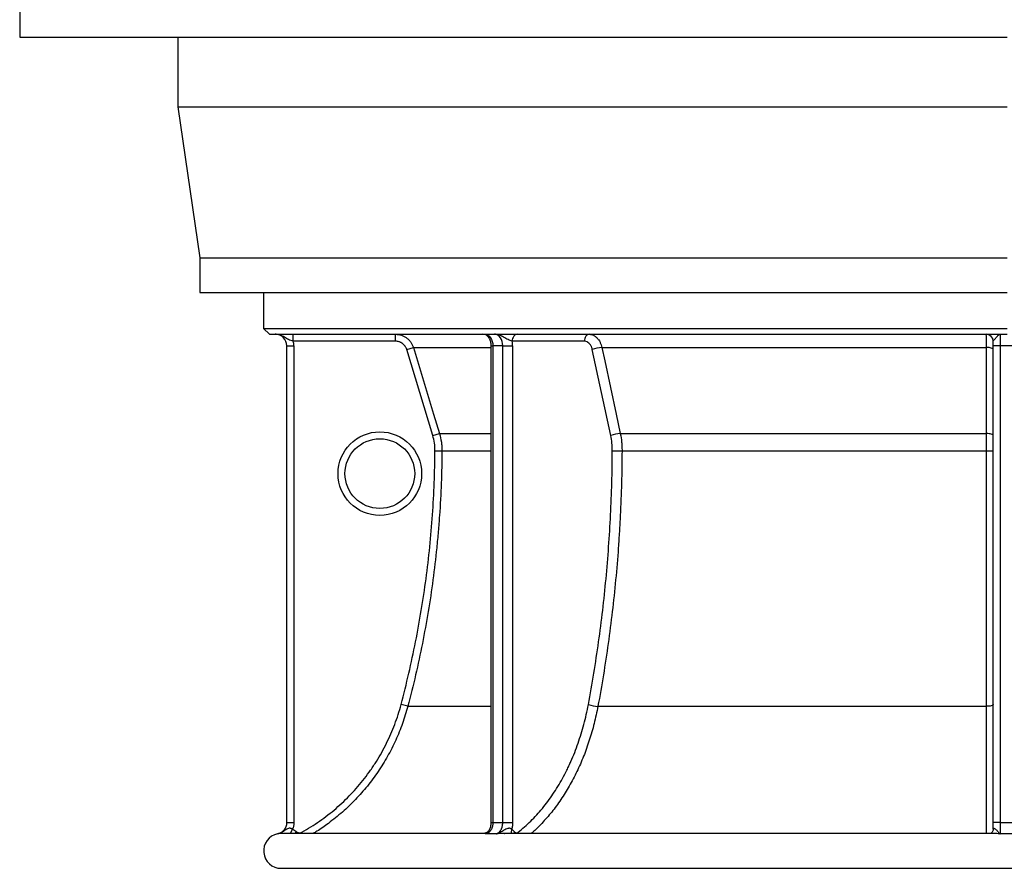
# Model space of a CAD drawing. Header units: millimetres. Extents: x 1627 to 3327, y 523 to 4613.
# Tile 1 of 9: x 1627 to 2475, y 523 to 1254. Entities that reach past the tile are written whole.
import ezdxf

# ---------------------------------------------------------------- set-up
doc = ezdxf.new("R2010")
doc.units = ezdxf.units.MM

msp = doc.modelspace()

# ---------------------------------------------------------------- linework, layer by layer
at = {"color": 7, "linetype": 'Continuous', "lineweight": 25}
for p, q in [((1627.23, 1269.3), (1627.23, 1239.3)), ((1627.23, 1239.3), (2477.23, 1239.3)), ((1763.23, 1239.3), (1763.23, 1179.3)), ((1763.23, 1179.3), (1782.23, 1049.3)), ((1763.23, 1179.3), (2477.23, 1179.3)), ((1782.23, 1049.3), (1782.23, 1019.3)), ((1782.23, 1049.3), (2477.23, 1049.3)), ((1782.23, 1019.3), (2477.23, 1019.3)), ((1837.23, 1019.3), (1837.23, 988.3)), ((1837.23, 988.3), (1842.23, 983.3)), ((1837.23, 988.3), (2477.23, 988.3)), ((1842.23, 983.3), (2477.23, 983.3)), ((1862.72, 977.3), (1862.72, 983.3)), ((1950.78, 977.3), (1950.78, 983.3)), ((2471.23, 983.3), (2471.23, 973.3)), ((1950.78, 977.3), (1862.72, 977.3)), ((2113.38, 977.3), (2051.19, 977.3)), ((2465.23, 973.3), (2465.23, 977.3)), ((1857.23, 973.3), (1863.23, 973.3)), ((1857.23, 562.79), (1857.23, 973.3)), ((1863.23, 973.3), (1863.23, 562.79)), ((1960.36, 970.2), (1966.09, 971.94)), ((1982.82, 896.05), (1960.36, 970.2)), ((2032.83, 973.3), (2032.83, 562.79)), ((2043.07, 973.3), (2034.58, 973.3)), ((2034.58, 973.3), (2034.58, 562.79)), ((2043.07, 973.3), (2051.55, 973.3)), ((2043.07, 562.79), (2043.07, 973.3)), ((2051.55, 973.3), (2051.55, 562.79)), ((2136.03, 896.05), (2120.15, 970.2)), ((2128.31, 971.94), (2459.43, 971.94)), ((2471.23, 973.3), (2465.23, 973.3)), ((2465.23, 562.79), (2465.23, 973.3)), ((2483.23, 973.3), (2471.23, 973.3)), ((2471.23, 973.3), (2471.23, 562.79)), ((1982.82, 896.05), (1988.55, 897.79)), ((2144.18, 897.79), (2459.44, 897.79)), ((1984.7, 883.01), (1990.7, 882.98)), ((2145.69, 882.98), (2459.45, 882.98)), ((1961.32, 662.84), (1955.53, 664.37)), ((2124.94, 662.84), (2459.43, 662.84)), ((1857.23, 562.79), (1863.23, 562.79)), ((2043.07, 562.79), (2051.55, 562.79)), ((2471.23, 562.79), (2465.23, 562.79)), ((2026.13, 553.3), (1852.44, 553.3)), ((2026.26, 553.3), (2026.22, 553.3)), ((2044.59, 553.3), (2044.79, 553.29)), ((2044.79, 553.29), (2044.59, 553.3)), ((2464.08, 553.3), (2044.68, 553.3)), ((2464.3, 553.3), (2464.08, 553.29)), ((1852.39, 523.3), (3102.08, 523.3))]:
    msp.add_line(p, q, dxfattribs=at)
at = {"color": 1, "linetype": 'Continuous', "lineweight": 25}
for p, q in [((1966.09, 971.94), (2032.83, 971.94)), ((2032.83, 973.3), (2034.58, 973.3)), ((1988.55, 897.79), (2032.83, 897.79)), ((1990.7, 882.98), (2032.83, 882.98)), ((1961.32, 662.84), (2032.83, 662.84)), ((2032.83, 562.79), (2034.58, 562.79)), ((1860.26, 553.3), (1862.15, 557)), ((1864.48, 553.3), (1865.63, 554.76)), ((1870.68, 553.3), (1870.07, 554.41))]:
    msp.add_line(p, q, dxfattribs=at)
at = {"color": 7, "linetype": 'Continuous', "lineweight": 25, "flags": 128}
for points in [[(2027.51, 983.3), (2028.89, 983.11), (2030.22, 982.54), (2031.44, 981.62), (2032.51, 980.38), (2033.39, 978.86), (2034.05, 977.13), (2034.45, 975.26), (2034.58, 973.3)], [(2043.07, 973.3), (2042.93, 975.26), (2042.53, 977.13), (2041.88, 978.86), (2041, 980.38), (2039.93, 981.62), (2038.7, 982.54), (2037.38, 983.11), (2036, 983.3)], [(2055.44, 983.3), (2054.61, 983.19), (2053.81, 982.85), (2053.08, 982.29), (2052.44, 981.55), (2051.91, 980.64), (2051.52, 979.6), (2051.28, 978.48), (2051.19, 977.3)], [(2117.62, 983.3), (2116.79, 983.19), (2116, 982.85), (2115.26, 982.29), (2114.62, 981.55), (2114.09, 980.64), (2113.7, 979.6), (2113.46, 978.48), (2113.38, 977.3)], [(1966.09, 971.94), (1969.57, 960.45), (1983.49, 914.52), (1988.55, 897.79)], [(2128.31, 971.94), (2130.77, 960.45), (2140.6, 914.51), (2144.18, 897.79)], [(2465.23, 970.2), (2465.12, 970.53), (2464.79, 970.85), (2464.26, 971.15), (2463.54, 971.41), (2462.67, 971.63), (2461.67, 971.79), (2460.57, 971.9), (2459.43, 971.94)], [(2459.44, 897.79), (2459.44, 909.27), (2459.43, 955.21), (2459.43, 971.94)], [(2465.23, 896.05), (2465.12, 896.38), (2464.8, 896.7), (2464.26, 897), (2463.55, 897.26), (2462.67, 897.47), (2461.67, 897.64), (2460.58, 897.74), (2459.44, 897.79)], [(2137.36, 883.01), (2138.25, 883.01), (2139.26, 883), (2140.35, 882.99), (2141.5, 882.99), (2142.64, 882.98), (2143.75, 882.98), (2144.78, 882.98), (2145.69, 882.98)], [(2465.23, 664.37), (2465.12, 664.08), (2464.79, 663.79), (2464.26, 663.53), (2463.54, 663.3), (2462.67, 663.11), (2461.67, 662.97), (2460.57, 662.87), (2459.43, 662.84)]]:
    msp.add_lwpolyline(points, dxfattribs=at)
at = {"color": 1, "linetype": 'Continuous', "lineweight": 25, "flags": 128}
for points in [[(2053.19, 554.76), (2052.75, 553.84), (2052.58, 553.3)], [(2056.32, 554.41), (2056.8, 553.39), (2056.85, 553.3)]]:
    msp.add_lwpolyline(points, dxfattribs=at)
at = {"color": 7, "linetype": 'Continuous', "lineweight": 25}
for radius in [36, 30]:
    msp.add_circle((1937.23, 863.3), radius, dxfattribs=at)
for centre, radius, start, end in [((1847.23, 973.3), 10, 0, 90), ((2025.95, 977.3), 6, 28.20328, 89.96969), ((2459.23, 977.3), 6, 0, 90), ((1847.23, 973.3), 16, 0, 14.47751), ((2029.25, 973.32), 22.31, 359.96754, 10.29688), ((2129.29, 947.3), 24.66, 92.28553, 111.76305), ((2145.17, 873.14), 24.67, 92.30574, 111.76184), ((2460.86, 1099.26), 216.28, 269.6263, 271.1578), ((2125.91, 690.71), 27.89, 250.80561, 268.00741), ((1852.23, 538.3), 15, 101.54671, 270)]:
    msp.add_arc(centre, radius, start, end, dxfattribs=at)
at = {"color": 1, "linetype": 'Continuous', "lineweight": 25}
msp.add_arc((2055.65, 554.89), 5.29, 156.96059, 197.43724, dxfattribs=at)
at = {"color": 7, "linetype": 'Continuous', "lineweight": 25}
for points, knots in [([(1862.72, 977.3), (1861.99, 977.47), (1861.28, 977.67), (1859.92, 978.15), (1859.27, 978.43), (1858.04, 979.05), (1857.45, 979.4), (1856.29, 980.11), (1855.72, 980.47), (1854.54, 981.17), (1853.94, 981.51), (1852.69, 982.12), (1852.05, 982.39), (1850.72, 982.83), (1850.04, 983.01), (1848.99, 983.19), (1848.64, 983.23), (1848.11, 983.27), (1847.94, 983.29), (1847.59, 983.3), (1847.41, 983.3), (1847.23, 983.3)], [0, 0, 0, 0, 0.125, 0.125, 0.25, 0.25, 0.375, 0.375, 0.5, 0.5, 0.625, 0.625, 0.75, 0.75, 0.875, 0.875, 0.9375, 0.9375, 0.96875, 0.96875, 1, 1, 1, 1]), ([(1950.78, 983.3), (1951.64, 983.3), (1952.48, 983.24), (1954.15, 982.97), (1954.98, 982.77), (1956.2, 982.36), (1956.6, 982.21), (1957.39, 981.88), (1957.77, 981.7), (1958.9, 981.12), (1959.62, 980.67), (1960.65, 979.91), (1960.98, 979.64), (1961.63, 979.07), (1961.93, 978.78), (1962.82, 977.87), (1963.36, 977.22), (1964.1, 976.18), (1964.33, 975.82), (1964.77, 975.08), (1964.97, 974.7), (1965.53, 973.55), (1965.84, 972.76), (1966.09, 971.94)], [0, 0, 0, 0, 0.125, 0.125, 0.25, 0.25, 0.3125, 0.3125, 0.375, 0.375, 0.5, 0.5, 0.5625, 0.5625, 0.625, 0.625, 0.75, 0.75, 0.8125, 0.8125, 0.875, 0.875, 1, 1, 1, 1]), ([(2051.19, 977.3), (2050.68, 977.47), (2050.1, 977.67), (2048.87, 978.15), (2048.23, 978.43), (2046.96, 979.05), (2046.33, 979.4), (2045.07, 980.11), (2044.44, 980.47), (2043.19, 981.17), (2042.56, 981.51), (2041.29, 982.12), (2040.65, 982.39), (2039.34, 982.83), (2038.68, 983.01), (2037.68, 983.19), (2037.34, 983.23), (2036.84, 983.27), (2036.67, 983.29), (2036.33, 983.3), (2036.16, 983.3), (2036, 983.3)], [0, 0, 0, 0, 0.125, 0.125, 0.25, 0.25, 0.375, 0.375, 0.5, 0.5, 0.625, 0.625, 0.75, 0.75, 0.875, 0.875, 0.9375, 0.9375, 0.96875, 0.96875, 1, 1, 1, 1]), ([(2117.62, 983.3), (2118.22, 983.3), (2118.81, 983.24), (2119.98, 982.97), (2120.55, 982.77), (2121.41, 982.36), (2121.69, 982.21), (2122.23, 981.88), (2122.5, 981.7), (2123.29, 981.12), (2123.79, 980.67), (2124.51, 979.91), (2124.74, 979.64), (2125.19, 979.07), (2125.41, 978.78), (2126.03, 977.87), (2126.41, 977.22), (2126.92, 976.18), (2127.08, 975.82), (2127.39, 975.08), (2127.53, 974.7), (2127.92, 973.55), (2128.14, 972.76), (2128.31, 971.94)], [0, 0, 0, 0, 0.125, 0.125, 0.25, 0.25, 0.3125, 0.3125, 0.375, 0.375, 0.5, 0.5, 0.5625, 0.5625, 0.625, 0.625, 0.75, 0.75, 0.8125, 0.8125, 0.875, 0.875, 1, 1, 1, 1]), ([(2459.43, 971.94), (2459.43, 972.76), (2459.42, 973.55), (2459.41, 975.07), (2459.41, 975.81), (2459.4, 976.86), (2459.4, 977.2), (2459.39, 977.85), (2459.38, 978.17), (2459.37, 979.08), (2459.36, 979.64), (2459.35, 980.4), (2459.35, 980.64), (2459.34, 981.1), (2459.33, 981.31), (2459.32, 981.89), (2459.31, 982.22), (2459.29, 982.63), (2459.29, 982.74), (2459.28, 982.95), (2459.27, 983.03), (2459.25, 983.24), (2459.24, 983.3), (2459.23, 983.3)], [0, 0, 0, 0, 0.125, 0.125, 0.25, 0.25, 0.3125, 0.3125, 0.375, 0.375, 0.5, 0.5, 0.5625, 0.5625, 0.625, 0.625, 0.75, 0.75, 0.8125, 0.8125, 0.875, 0.875, 1, 1, 1, 1]), ([(2465.23, 977.3), (2465.23, 977.47), (2465.34, 977.67), (2465.71, 978.15), (2465.97, 978.43), (2466.53, 979.05), (2466.85, 979.4), (2467.46, 980.11), (2467.77, 980.47), (2468.37, 981.17), (2468.66, 981.51), (2469.21, 982.12), (2469.47, 982.39), (2469.99, 982.83), (2470.25, 983.01), (2470.62, 983.19), (2470.74, 983.23), (2470.93, 983.27), (2470.99, 983.29), (2471.11, 983.3), (2471.17, 983.3), (2471.23, 983.3)], [0, 0, 0, 0, 0.125, 0.125, 0.25, 0.25, 0.375, 0.375, 0.5, 0.5, 0.625, 0.625, 0.75, 0.75, 0.875, 0.875, 0.9375, 0.9375, 0.96875, 0.96875, 1, 1, 1, 1]), ([(1960.36, 970.2), (1960.2, 970.72), (1960, 971.21), (1959.65, 971.93), (1959.53, 972.16), (1959.25, 972.62), (1959.11, 972.85), (1958.65, 973.5), (1958.31, 973.91), (1957.75, 974.48), (1957.56, 974.66), (1957.16, 975.01), (1956.95, 975.18), (1956.3, 975.66), (1955.85, 975.94), (1955.15, 976.3), (1954.91, 976.42), (1954.42, 976.62), (1954.17, 976.72), (1952.9, 977.14), (1951.85, 977.3), (1950.78, 977.3)], [0, 0, 0, 0, 0.125, 0.125, 0.1875, 0.1875, 0.25, 0.25, 0.375, 0.375, 0.4375, 0.4375, 0.5, 0.5, 0.625, 0.625, 0.6875, 0.6875, 0.75, 0.75, 1, 1, 1, 1]), ([(2031.2, 980.18), (2031.36, 979.88), (2031.74, 979.17), (2032.22, 977.8), (2032.6, 976.18), (2032.8, 974.66), (2032.82, 973.69), (2032.83, 973.3)], [0, 0, 0, 0, 0.165744, 0.392724, 0.620804, 0.850109, 1, 1, 1, 1]), ([(2120.15, 970.2), (2120.04, 970.72), (2119.9, 971.21), (2119.65, 971.93), (2119.57, 972.16), (2119.37, 972.62), (2119.27, 972.85), (2118.94, 973.5), (2118.7, 973.91), (2118.31, 974.48), (2118.17, 974.66), (2117.89, 975.01), (2117.74, 975.18), (2117.29, 975.66), (2116.97, 975.94), (2116.47, 976.3), (2116.3, 976.42), (2115.95, 976.62), (2115.78, 976.72), (2114.88, 977.14), (2114.14, 977.3), (2113.38, 977.3)], [0, 0, 0, 0, 0.125, 0.125, 0.1875, 0.1875, 0.25, 0.25, 0.375, 0.375, 0.4375, 0.4375, 0.5, 0.5, 0.625, 0.625, 0.6875, 0.6875, 0.75, 0.75, 1, 1, 1, 1]), ([(1988.55, 897.79), (1989.28, 895.38), (1989.82, 892.94), (1990.36, 889.24), (1990.49, 887.99), (1990.67, 885.49), (1990.71, 884.23), (1990.7, 882.98)], [0, 0, 0, 0, 0.5, 0.5, 0.75, 0.75, 1, 1, 1, 1]), ([(2144.18, 897.79), (2144.69, 895.38), (2145.08, 892.94), (2145.45, 889.24), (2145.55, 887.99), (2145.67, 885.49), (2145.7, 884.23), (2145.69, 882.98)], [0, 0, 0, 0, 0.5, 0.5, 0.75, 0.75, 1, 1, 1, 1]), ([(2459.45, 882.98), (2459.45, 885.49), (2459.45, 887.98), (2459.45, 891.69), (2459.45, 892.92), (2459.44, 895.37), (2459.44, 896.59), (2459.44, 897.79)], [0, 0, 0, 0, 0.5, 0.5, 0.75, 0.75, 1, 1, 1, 1]), ([(1955.53, 664.37), (1960.27, 682.28), (1964.42, 700.27), (1971.58, 736.41), (1977.59, 772.7), (1981.31, 809.29), (1983.87, 846.04), (1984.58, 864.49), (1984.7, 883.01)], [0, 0, 0, 0, 0.25, 0.25, 0.5, 0.75, 0.75, 1, 1, 1, 1]), ([(1990.7, 882.98), (1990.64, 873.68), (1990.43, 864.38), (1989.72, 845.8), (1989.22, 836.52), (1988.25, 822.61), (1987.88, 817.98), (1987.09, 808.72), (1986.66, 804.1), (1985.25, 790.25), (1984.17, 781.05), (1980.49, 753.5), (1977.46, 735.23), (1970.26, 698.89), (1966.08, 680.81), (1961.32, 662.84)], [0, 0, 0, 0, 0.125, 0.125, 0.25, 0.25, 0.3125, 0.3125, 0.375, 0.375, 0.5, 0.5, 0.75, 0.75, 1, 1, 1, 1]), ([(2116.74, 664.37), (2120.09, 682.28), (2123.03, 700.27), (2128.09, 736.41), (2132.33, 772.7), (2134.96, 809.29), (2136.78, 846.04), (2137.28, 864.49), (2137.36, 883.01)], [0, 0, 0, 0, 0.25, 0.25, 0.5, 0.75, 0.75, 1, 1, 1, 1]), ([(2145.69, 882.98), (2145.65, 873.68), (2145.5, 864.38), (2145, 845.8), (2144.64, 836.52), (2143.96, 822.61), (2143.7, 817.98), (2143.14, 808.72), (2142.84, 804.1), (2141.84, 790.25), (2141.08, 781.05), (2138.48, 753.5), (2136.34, 735.23), (2131.25, 698.89), (2128.3, 680.81), (2124.94, 662.84)], [0, 0, 0, 0, 0.125, 0.125, 0.25, 0.25, 0.3125, 0.3125, 0.375, 0.375, 0.5, 0.5, 0.75, 0.75, 1, 1, 1, 1]), ([(2459.43, 662.84), (2459.43, 671.82), (2459.43, 680.85), (2459.44, 698.96), (2459.44, 708.05), (2459.44, 721.73), (2459.44, 726.3), (2459.44, 735.44), (2459.44, 740.01), (2459.44, 753.74), (2459.45, 762.91), (2459.45, 790.46), (2459.45, 808.88), (2459.45, 845.84), (2459.45, 864.38), (2459.45, 882.98)], [0, 0, 0, 0, 0.125, 0.125, 0.25, 0.25, 0.3125, 0.3125, 0.375, 0.375, 0.5, 0.5, 0.75, 0.75, 1, 1, 1, 1]), ([(1870.07, 554.41), (1875.32, 557.33), (1880.41, 560.51), (1887.79, 565.67), (1890.21, 567.45), (1894.95, 571.13), (1897.26, 573.01), (1904.03, 578.84), (1908.32, 582.93), (1916.49, 591.51), (1920.37, 596.01), (1925.85, 603.07), (1927.62, 605.47), (1930.2, 609.16), (1931.05, 610.4), (1932.7, 612.91), (1933.51, 614.16), (1937.48, 620.5), (1940.38, 625.69), (1945.63, 636.32), (1947.99, 641.75), (1952.17, 652.87), (1953.99, 658.56), (1955.53, 664.37)], [0, 0, 0, 0, 0.125, 0.125, 0.1875, 0.1875, 0.25, 0.25, 0.375, 0.375, 0.5, 0.5, 0.5625, 0.5625, 0.59375, 0.59375, 0.625, 0.625, 0.75, 0.75, 0.875, 0.875, 1, 1, 1, 1]), ([(2056.32, 554.41), (2060.03, 557.33), (2063.63, 560.51), (2068.85, 565.67), (2070.56, 567.45), (2073.91, 571.13), (2075.54, 573.02), (2080.33, 578.84), (2083.37, 582.93), (2089.14, 591.51), (2091.88, 596.01), (2095.76, 603.07), (2097.01, 605.47), (2098.83, 609.16), (2099.43, 610.41), (2100.6, 612.91), (2101.17, 614.17), (2103.98, 620.5), (2106.03, 625.69), (2109.74, 636.32), (2111.41, 641.76), (2114.37, 652.88), (2115.65, 658.56), (2116.74, 664.37)], [0, 0, 0, 0, 0.125, 0.125, 0.1875, 0.1875, 0.25, 0.25, 0.375, 0.375, 0.5, 0.5, 0.5625, 0.5625, 0.59375, 0.59375, 0.625, 0.625, 0.75, 0.75, 0.875, 0.875, 1, 1, 1, 1]), ([(1849.26, 552.99), (1849.82, 553.11), (1850.37, 553.27), (1851.42, 553.69), (1851.93, 553.94), (1852.91, 554.54), (1853.37, 554.87), (1854.23, 555.62), (1854.62, 556.03), (1855.35, 556.92), (1855.67, 557.39), (1856.23, 558.38), (1856.46, 558.89), (1856.85, 559.98), (1856.99, 560.53), (1857.18, 561.65), (1857.23, 562.21), (1857.23, 562.79)], [0, 0, 0, 0, 0.125, 0.125, 0.25, 0.25, 0.375, 0.375, 0.5, 0.5, 0.625, 0.625, 0.75, 0.75, 0.875, 0.875, 1, 1, 1, 1]), ([(2034.58, 562.79), (2034.58, 562.22), (2034.55, 561.65), (2034.44, 560.8), (2034.4, 560.52), (2034.3, 559.97), (2034.24, 559.7), (2034.03, 558.9), (2033.87, 558.38), (2033.57, 557.64), (2033.46, 557.39), (2033.23, 556.92), (2033.11, 556.69), (2032.73, 556.03), (2032.45, 555.63), (2031.99, 555.06), (2031.84, 554.88), (2031.51, 554.55), (2031.34, 554.39), (2030.83, 553.95), (2030.47, 553.7), (2029.9, 553.38), (2029.71, 553.29), (2029.32, 553.13), (2029.13, 553.06), (2028.93, 553)], [0, 0, 0, 0, 0.125, 0.125, 0.1875, 0.1875, 0.25, 0.25, 0.375, 0.375, 0.4375, 0.4375, 0.5, 0.5, 0.625, 0.625, 0.6875, 0.6875, 0.75, 0.75, 0.875, 0.875, 0.9375, 0.9375, 1, 1, 1, 1]), ([(2032.81, 562.79), (2032.82, 562.67), (2032.84, 561.96), (2032.71, 560.66), (2032.41, 559), (2032.04, 557.74), (2031.76, 557.12), (2031.68, 556.94)], [0, 0, 0, 0, 0.0589991, 0.339759, 0.6163386, 0.8939057, 1, 1, 1, 1]), ([(2037.43, 553), (2037.63, 553.06), (2037.82, 553.13), (2038.21, 553.29), (2038.4, 553.38), (2038.97, 553.7), (2039.33, 553.95), (2039.84, 554.39), (2040.01, 554.55), (2040.33, 554.88), (2040.49, 555.06), (2040.95, 555.63), (2041.23, 556.03), (2041.61, 556.69), (2041.73, 556.92), (2041.96, 557.39), (2042.06, 557.64), (2042.36, 558.38), (2042.53, 558.9), (2042.73, 559.7), (2042.79, 559.97), (2042.89, 560.52), (2042.93, 560.8), (2043.03, 561.65), (2043.07, 562.22), (2043.07, 562.79)], [0, 0, 0, 0, 0.0625, 0.0625, 0.125, 0.125, 0.25, 0.25, 0.3125, 0.3125, 0.375, 0.375, 0.5, 0.5, 0.5625, 0.5625, 0.625, 0.625, 0.75, 0.75, 0.8125, 0.8125, 0.875, 0.875, 1, 1, 1, 1]), ([(2051.55, 562.79), (2051.55, 561.8), (2051.49, 560.81), (2051.29, 559.34), (2051.21, 558.85), (2051.02, 557.9), (2050.9, 557.43), (2050.78, 556.96)], [0, 0, 0, 0, 0.5, 0.5, 0.75, 0.75, 1, 1, 1, 1]), ([(2465.23, 556.96), (2465.23, 557.43), (2465.23, 557.91), (2465.23, 558.86), (2465.23, 559.34), (2465.23, 560.8), (2465.23, 561.79), (2465.23, 562.79)], [0, 0, 0, 0, 0.25, 0.25, 0.5, 0.5, 1, 1, 1, 1]), ([(2471.23, 562.79), (2471.23, 562.22), (2471.23, 561.65), (2471.23, 560.53), (2471.23, 559.98), (2471.23, 558.9), (2471.23, 558.38), (2471.23, 557.39), (2471.23, 556.92), (2471.22, 556.03), (2471.22, 555.62), (2471.22, 554.88), (2471.22, 554.54), (2471.22, 553.95), (2471.22, 553.69), (2471.22, 553.28), (2471.22, 553.11), (2471.22, 553)], [0, 0, 0, 0, 0.125, 0.125, 0.25, 0.25, 0.375, 0.375, 0.5, 0.5, 0.625, 0.625, 0.75, 0.75, 0.875, 0.875, 1, 1, 1, 1]), ([(1862.15, 557), (1861.87, 557.18), (1861.59, 557.33), (1861, 557.58), (1860.69, 557.68), (1860.08, 557.79), (1859.78, 557.81), (1859.19, 557.79), (1858.9, 557.74), (1858.08, 557.52), (1857.58, 557.27), (1856.62, 556.7), (1856.15, 556.38), (1855.2, 555.72), (1854.72, 555.39), (1853.72, 554.76), (1853.21, 554.46), (1852.14, 553.93), (1851.59, 553.69), (1850.73, 553.38), (1850.44, 553.29), (1849.85, 553.13), (1849.55, 553.05), (1849.26, 552.99)], [0, 0, 0, 0, 0.0625, 0.0625, 0.125, 0.125, 0.1875, 0.1875, 0.25, 0.25, 0.375, 0.375, 0.5, 0.5, 0.625, 0.625, 0.75, 0.75, 0.875, 0.875, 0.9375, 0.9375, 1, 1, 1, 1]), ([(1852.54, 553.3), (1852.41, 553.3), (1851.78, 553.31), (1850.91, 553.24), (1850.1, 553.14), (1849.57, 553.05), (1849.37, 553.02), (1849.26, 552.99), (1849.26, 552.99)], [0, 0, 0, 0, 0.086276, 0.429073, 0.774668, 0.885949, 0.997208, 1, 1, 1, 1]), ([(1865.63, 554.76), (1865.95, 554.52), (1866.29, 554.32), (1866.84, 554.1), (1867.03, 554.05), (1867.41, 553.96), (1867.61, 553.93), (1868, 553.9), (1868.19, 553.89), (1868.58, 553.92), (1868.78, 553.95), (1869.36, 554.07), (1869.72, 554.21), (1870.07, 554.41)], [0, 0, 0, 0, 0.25, 0.25, 0.375, 0.375, 0.5, 0.5, 0.625, 0.625, 0.75, 0.75, 1, 1, 1, 1]), ([(2031.7, 556.97), (2031.53, 556.6), (2031.18, 555.86), (2030.37, 554.94), (2029.47, 554.23), (2028.54, 553.75), (2027.65, 553.46), (2026.87, 553.32), (2026.44, 553.31), (2026.26, 553.31)], [0, 0, 0, 0, 0.171383, 0.347425, 0.508458, 0.656366, 0.791047, 0.910231, 1, 1, 1, 1]), ([(2050.78, 556.96), (2050.58, 557.14), (2050.36, 557.3), (2049.87, 557.55), (2049.6, 557.65), (2049.02, 557.76), (2048.72, 557.79), (2048.11, 557.76), (2047.8, 557.72), (2046.88, 557.5), (2046.29, 557.26), (2045.16, 556.69), (2044.62, 556.37), (2043.53, 555.71), (2043, 555.38), (2041.93, 554.76), (2041.39, 554.46), (2040.29, 553.93), (2039.73, 553.69), (2038.87, 553.38), (2038.59, 553.29), (2038.01, 553.13), (2037.72, 553.06), (2037.43, 553)], [0, 0, 0, 0, 0.0625, 0.0625, 0.125, 0.125, 0.1875, 0.1875, 0.25, 0.25, 0.375, 0.375, 0.5, 0.5, 0.625, 0.625, 0.75, 0.75, 0.875, 0.875, 0.9375, 0.9375, 1, 1, 1, 1]), ([(2053.19, 554.76), (2053.4, 554.52), (2053.65, 554.32), (2054.04, 554.1), (2054.17, 554.05), (2054.44, 553.96), (2054.58, 553.93), (2054.86, 553.9), (2054.99, 553.89), (2055.27, 553.92), (2055.41, 553.95), (2055.82, 554.07), (2056.08, 554.21), (2056.32, 554.41)], [0, 0, 0, 0, 0.25, 0.25, 0.375, 0.375, 0.5, 0.5, 0.625, 0.625, 0.75, 0.75, 1, 1, 1, 1]), ([(2465.23, 556.96), (2465.23, 556.96), (2465.25, 556.74), (2465.15, 556.01), (2464.77, 555), (2464.11, 554.11), (2463.41, 553.54), (2463.11, 553.39), (2462.97, 553.33)], [0, 0, 0, 0, 0.002841, 0.198189, 0.438316, 0.674415, 0.855406, 1, 1, 1, 1]), ([(2465.23, 556.96), (2465.23, 557.14), (2465.26, 557.3), (2465.36, 557.55), (2465.44, 557.65), (2465.65, 557.76), (2465.77, 557.79), (2466.05, 557.76), (2466.2, 557.72), (2466.68, 557.5), (2467.01, 557.26), (2467.64, 556.69), (2467.95, 556.37), (2468.53, 555.71), (2468.8, 555.38), (2469.32, 554.76), (2469.57, 554.46), (2470.06, 553.93), (2470.29, 553.69), (2470.64, 553.38), (2470.76, 553.29), (2470.99, 553.13), (2471.11, 553.06), (2471.22, 553)], [0, 0, 0, 0, 0.0625, 0.0625, 0.125, 0.125, 0.1875, 0.1875, 0.25, 0.25, 0.375, 0.375, 0.5, 0.5, 0.625, 0.625, 0.75, 0.75, 0.875, 0.875, 0.9375, 0.9375, 1, 1, 1, 1]), ([(1852.23, 523.31), (1852.26, 523.31), (1852.29, 523.3), (1852.31, 523.3), (1852.33, 523.3), (1852.34, 523.3), (1852.35, 523.3), (1852.37, 523.3), (1852.38, 523.3), (1852.39, 523.3)], [0, 0, 0, 0, 0.0000824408, 0.0000824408, 0.0000824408, 0.0001256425, 0.0001256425, 0.0001256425, 0.0001589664, 0.0001589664, 0.0001589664, 0.0001589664]), ([(1852.23, 523.31), (1852.27, 523.3), (1852.31, 523.3), (1852.35, 523.3), (1852.37, 523.3), (1852.38, 523.3), (1852.39, 523.3)], [0, 0, 0, 0, 0.0001241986, 0.0001241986, 0.0001241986, 0.0001567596, 0.0001567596, 0.0001567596, 0.0001567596])]:
    msp.add_open_spline(points, degree=3, knots=knots, dxfattribs=at)
at = {"color": 1, "linetype": 'Continuous', "lineweight": 25}
for points, knots in [([(2031.21, 980.19), (2031.19, 980.23), (2030.93, 980.7), (2030.34, 981.73), (2029.38, 982.71), (2028.37, 983.21), (2027.8, 983.3), (2027.52, 983.3), (2027.51, 983.3)], [0, 0, 0, 0, 0.027615, 0.290747, 0.623105, 0.807188, 0.997949, 1, 1, 1, 1]), ([(1961.32, 662.84), (1959.88, 657.88), (1956.98, 647.94), (1951.06, 633.57), (1944.06, 619.7), (1935.9, 606.49), (1926.64, 594.03), (1916.36, 582.39), (1905.15, 571.62), (1893.96, 562.63), (1885.47, 556.6), (1880.96, 553.93), (1879.89, 553.3)], [0, 0, 0, 0, 0.110752, 0.221899, 0.333047, 0.443799, 0.554546, 0.665689, 0.776832, 0.887579, 0.973485, 1, 1, 1, 1]), ([(2124.94, 662.84), (2123.92, 657.88), (2121.87, 647.94), (2117.69, 633.56), (2112.75, 619.7), (2106.99, 606.49), (2100.45, 594.03), (2093.19, 582.38), (2085.27, 571.61), (2077.37, 562.63), (2071.37, 556.6), (2068.19, 553.93), (2067.44, 553.3)], [0, 0, 0, 0, 0.110762, 0.221919, 0.333077, 0.443839, 0.554598, 0.665751, 0.776906, 0.887664, 0.973567, 1, 1, 1, 1]), ([(2459.33, 553.3), (2459.33, 554.6), (2459.34, 558.56), (2459.35, 566.37), (2459.36, 576.56), (2459.38, 587.74), (2459.39, 599.8), (2459.4, 612.65), (2459.41, 626.18), (2459.42, 639.24), (2459.43, 651.48), (2459.43, 659.09), (2459.43, 662.84)], [0, 0, 0, 0, 0.054212, 0.165301, 0.276391, 0.387085, 0.497783, 0.608876, 0.719969, 0.830666, 0.916438, 1, 1, 1, 1]), ([(2028.93, 553), (2028.92, 553), (2028.8, 553.02), (2028.56, 553.06), (2027.95, 553.15), (2027.16, 553.24), (2026.49, 553.32), (2026.28, 553.3), (2026.26, 553.3)], [0, 0, 0, 0, 0.0028771, 0.1176171, 0.232384, 0.5868871, 0.9433617, 1, 1, 1, 1]), ([(2031.71, 556.93), (2031.63, 556.75), (2031.38, 556.09), (2030.82, 554.81), (2030.05, 553.78), (2029.39, 553.25), (2029.09, 553.07), (2028.93, 553), (2028.93, 553)], [0, 0, 0, 0, 0.1286, 0.444352, 0.758997, 0.877192, 0.997892, 1, 1, 1, 1]), ([(2044.59, 553.3), (2044.43, 553.3), (2043.39, 553.32), (2041.53, 553.24), (2039.6, 553.15), (2038.24, 553.06), (2037.71, 553.02), (2037.43, 553), (2037.43, 553)], [0, 0, 0, 0, 0.063106, 0.4147, 0.76921, 0.883189, 0.997143, 1, 1, 1, 1]), ([(2471.22, 553), (2471.21, 553), (2470.93, 553.02), (2470.38, 553.06), (2469, 553.15), (2467.07, 553.24), (2465.29, 553.32), (2464.42, 553.3), (2464.3, 553.3)], [0, 0, 0, 0, 0.002875, 0.117538, 0.232229, 0.586495, 0.942731, 1, 1, 1, 1])]:
    msp.add_open_spline(points, degree=3, knots=knots, dxfattribs=at)
at = {"color": 7, "linetype": 'Continuous', "lineweight": 25}
for points in [[(1984.7, 883.01), (1984.72, 885.23), (1984.41, 889.63), (1983.46, 893.93), (1982.82, 896.05)], [(2137.36, 883.01), (2137.37, 885.23), (2137.16, 889.63), (2136.48, 893.93), (2136.03, 896.05)], [(1863.23, 562.79), (1863.23, 561.79), (1863.05, 559.83), (1862.51, 557.93), (1862.15, 557)], [(2034.58, 562.79), (2037.41, 562.8), (2040.24, 562.8), (2043.07, 562.79)], [(2471.23, 562.79), (2475.23, 562.8), (2479.23, 562.8), (2483.23, 562.79)], [(1849.26, 552.99), (1849.24, 553), (1849.23, 553), (1849.23, 553)], [(1862.15, 557), (1863.39, 556.37), (1864.55, 555.63), (1865.63, 554.76)], [(2037.43, 553), (2034.58, 553), (2031.75, 553), (2028.93, 553)], [(2050.78, 556.96), (2051.63, 556.34), (2052.43, 555.61), (2053.19, 554.76)], [(2483.24, 553), (2479.24, 553), (2475.23, 553), (2471.22, 553)], [(1852.23, 523.31), (1852.23, 523.31), (1852.23, 523.31), (1852.23, 523.31)]]:
    msp.add_open_spline(points, degree=3, dxfattribs=at)

doc.saveas('drawing.dxf')
